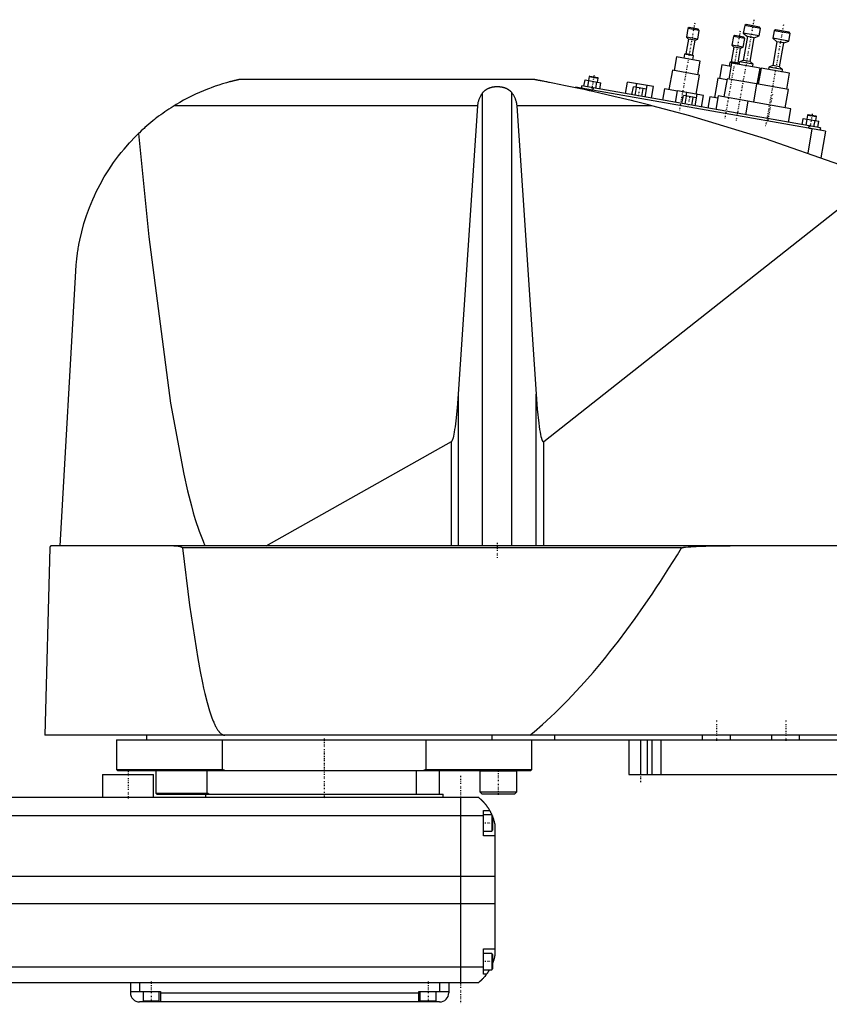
# Model space of a CAD drawing. Extents: x -186 to 906, y -123 to 447.
# Tile 2 of 3: x 318 to 669, y -82 to 344. Entities that reach past the tile are written whole.
import ezdxf

# ---------------------------------------------------------------- set-up
doc = ezdxf.new("R2010")
doc.units = 0
doc.linetypes.add('CENTER', pattern=[1.5, 0.45, -0.5, 0.05, -0.5])
doc.layers.add('AM_0', color=7, linetype='CONTINUOUS')
doc.layers.add('AM_7', color=7, linetype='CENTER')

msp = doc.modelspace()

# ---------------------------------------------------------------- linework, layer by layer
at = {"layer": 'AM_0', "color": 7, "linetype": 'CONTINUOUS'}
for p, q in [((632.21, 341.87), (631.63, 338.62)), ((632.79, 342.27), (632.21, 341.87)), ((639.1, 340.65), (632.21, 341.87)), ((638.69, 341.23), (632.79, 342.27)), ((639.1, 340.65), (638.69, 341.23)), ((607.62, 340.62), (606.94, 336.78)), ((608.2, 341.03), (607.62, 340.62)), ((612.54, 339.75), (607.62, 340.62)), ((612.13, 340.33), (608.2, 341.03)), ((611.86, 335.91), (612.54, 339.75)), ((612.54, 339.75), (612.13, 340.33)), ((627.31, 337.15), (626.64, 333.31)), ((627.89, 337.55), (627.31, 337.15)), ((632.24, 336.28), (627.31, 337.15)), ((631.83, 336.86), (627.89, 337.55)), ((633.39, 337.09), (631.57, 326.75)), ((631.63, 338.62), (633.39, 337.09)), ((638.53, 337.4), (631.63, 338.62)), ((632.24, 336.28), (631.83, 336.86)), ((636.35, 336.57), (633.39, 337.09)), ((636.35, 336.57), (638.53, 337.4)), ((638.53, 337.4), (639.1, 340.65)), ((645.01, 339.61), (644.44, 336.36)), ((645.59, 340.02), (645.01, 339.61)), ((651.9, 338.4), (645.01, 339.61)), ((651.5, 338.97), (645.59, 340.02)), ((651.33, 335.15), (651.9, 338.4)), ((651.9, 338.4), (651.5, 338.97)), ((607.82, 336.01), (606.69, 329.61)), ((606.94, 336.78), (607.82, 336.01)), ((611.86, 335.91), (606.94, 336.78)), ((610.77, 335.49), (607.82, 336.01)), ((609.65, 329.09), (610.77, 335.49)), ((610.77, 335.49), (611.86, 335.91)), ((626.64, 333.31), (627.52, 332.54)), ((631.56, 332.44), (626.64, 333.31)), ((631.56, 332.44), (632.24, 336.28)), ((634.53, 326.23), (636.35, 336.57)), ((646.2, 334.83), (644.37, 324.49)), ((644.44, 336.36), (646.2, 334.83)), ((651.33, 335.15), (644.44, 336.36)), ((649.15, 334.31), (646.2, 334.83)), ((647.33, 323.97), (649.15, 334.31)), ((649.15, 334.31), (651.33, 335.15)), ((606.15, 329.4), (605.85, 327.73)), ((606.69, 329.61), (606.15, 329.4)), ((610.09, 328.71), (606.15, 329.4)), ((609.65, 329.09), (606.69, 329.61)), ((610.09, 328.71), (609.65, 329.09)), ((609.79, 327.04), (610.09, 328.71)), ((627.52, 332.54), (626.39, 326.14)), ((630.47, 332.02), (627.52, 332.54)), ((629.34, 325.62), (630.47, 332.02)), ((630.47, 332.02), (631.56, 332.44)), ((602.65, 328.29), (601.61, 322.39)), ((612.99, 326.47), (602.65, 328.29)), ((611.95, 320.56), (612.99, 326.47)), ((622.35, 324.82), (621.3, 318.91)), ((626.28, 324.13), (622.35, 324.82)), ((626.55, 325.6), (625.33, 318.71)), ((625.84, 325.93), (625.55, 324.26)), ((626.39, 326.14), (625.84, 325.93)), ((629.78, 325.24), (625.84, 325.93)), ((629.34, 325.62), (626.39, 326.14)), ((638.86, 323.43), (626.55, 325.6)), ((629.78, 325.24), (629.34, 325.62)), ((629.94, 326.12), (629.75, 325.04)), ((629.75, 325.04), (629.78, 325.24)), ((631.57, 326.75), (629.94, 326.12)), ((635.85, 325.08), (629.94, 326.12)), ((634.53, 326.23), (631.57, 326.75)), ((635.85, 325.08), (634.53, 326.23)), ((635.66, 324), (635.85, 325.08)), ((644.37, 324.49), (642.74, 323.87)), ((647.33, 323.97), (644.37, 324.49)), ((565.14, 319.98), (564.85, 319.78)), ((565.14, 319.98), (568.58, 319.37)), ((600.87, 322.52), (599.39, 314.15)), ((612.69, 320.43), (600.87, 322.52)), ((611.23, 312.16), (612.69, 320.43)), ((637.64, 316.54), (638.86, 323.43)), ((639.35, 323.35), (638.13, 316.45)), ((651.66, 321.18), (639.35, 323.35)), ((642.74, 323.87), (642.55, 322.78)), ((648.65, 322.82), (642.74, 323.87)), ((648.65, 322.82), (647.33, 323.97)), ((648.46, 321.74), (648.65, 322.82)), ((650.44, 314.28), (651.66, 321.18)), ((540.94, 318.5), (413.33, 318.5)), ((561.6, 315.73), (561.42, 314.75)), ((665, 297.5), (561.6, 315.73)), ((562.56, 315.56), (563.05, 318.32)), ((563.05, 318.32), (569.87, 317.12)), ((564.27, 315.26), (564.75, 318.02)), ((564.85, 319.78), (564.54, 318.06)), ((564.85, 319.78), (568.79, 319.08)), ((567.68, 314.66), (568.17, 317.42)), ((568.48, 317.36), (568.79, 319.08)), ((568.79, 319.08), (568.58, 319.37)), ((569.39, 314.36), (569.87, 317.12)), ((580.6, 312.38), (581.49, 317.4)), ((592.71, 315.42), (581.49, 317.4)), ((585.14, 315.14), (585.42, 316.71)), ((589.06, 310.89), (589.95, 315.91)), ((620.57, 319.04), (619.09, 310.67)), ((624.5, 318.35), (620.57, 319.04)), ((624.59, 318.84), (623.2, 310.96)), ((637.4, 316.58), (624.59, 318.84)), ((637.39, 316.58), (636, 308.71)), ((651.18, 314.15), (637.39, 316.58)), ((518.66, 116.6), (518.66, 312.71)), ((531.34, 116.6), (531.34, 312.71)), ((558.96, 315.18), (558.91, 314.91)), ((667.29, 296.08), (558.96, 315.18)), ((564.87, 314.14), (564.78, 313.64)), ((566.52, 314.86), (566.35, 313.88)), ((583.37, 311.89), (583.98, 315.34)), ((589.67, 314.34), (583.98, 315.34)), ((584.79, 311.64), (585.4, 315.09)), ((587.64, 311.14), (588.24, 314.59)), ((589.06, 310.89), (589.67, 314.34)), ((591.83, 310.4), (592.71, 315.42)), ((597.42, 314.49), (596.56, 309.57)), ((603.13, 313.49), (597.42, 314.49)), ((602.27, 308.56), (603.15, 313.58)), ((614.38, 311.6), (603.15, 313.58)), ((605.04, 308.07), (605.65, 311.52)), ((611.33, 310.52), (605.65, 311.52)), ((606.81, 311.32), (607.08, 312.89)), ((610.73, 307.07), (611.61, 312.09)), ((613.49, 306.58), (614.38, 311.6)), ((620.74, 311.4), (619.7, 305.49)), ((633.54, 309.14), (620.74, 311.4)), ((649.79, 306.27), (651.18, 314.15)), ((516.57, 307.16), (385.05, 307.16)), ((508.17, 182.23), (516.57, 307.16)), ((592.03, 307.16), (533.43, 307.16)), ((533.43, 307.16), (541.83, 182.23)), ((606.46, 307.82), (607.07, 311.27)), ((609.3, 307.32), (609.91, 310.77)), ((610.72, 307.07), (611.33, 310.52)), ((617.12, 311.02), (616.25, 306.1)), ((620.57, 310.41), (617.12, 311.02)), ((633.54, 309.14), (632.5, 303.23)), ((652.25, 305.84), (633.54, 309.14)), ((651.21, 299.93), (652.25, 305.84)), ((659.39, 303.1), (659.08, 301.38)), ((659.68, 303.31), (659.39, 303.1)), ((659.39, 303.1), (663.33, 302.41)), ((659.68, 303.31), (663.12, 302.7)), ((657.1, 298.89), (657.59, 301.64)), ((657.59, 301.64), (664.41, 300.44)), ((658.81, 298.59), (659.3, 301.34)), ((662.22, 297.99), (662.71, 300.74)), ((663.02, 300.69), (663.33, 302.41)), ((663.33, 302.41), (663.12, 302.7)), ((663.93, 297.69), (664.41, 300.44)), ((661.38, 297.12), (659.53, 286.63)), ((660.08, 298.37), (659.9, 297.38)), ((665, 297.5), (664.83, 296.52)), ((667.29, 296.08), (665.26, 284.59)), ((545.22, 161.75), (689.33, 275.44)), ((335.65, 116.6), (342.34, 235.56)), ((508.17, 116.6), (508.17, 182.23)), ((541.83, 116.6), (541.83, 182.23)), ((424.82, 116.6), (505.15, 161.71)), ((505.15, 116.6), (505.15, 161.71)), ((545.22, 116.6), (545.22, 161.75)), ((331.05, 115.63), (328.96, 34.5)), ((902.45, 116.6), (332.05, 116.6)), ((604.88, 115.63), (388.61, 115.63)), ((905.5, 34.5), (328.96, 34.5)), ((373, 34.5), (373, 32.5)), ((522.83, 32.5), (522.83, 34.5)), ((550, 32.5), (550, 34.5)), ((614, 32.5), (614, 34.5)), ((626, 32.5), (626, 34.5)), ((644, 32.5), (644, 34.5)), ((656, 32.5), (656, 34.5)), ((360, 32.5), (360, 19.7)), ((360, 32.5), (900, 32.5)), ((405.98, 19.7), (405.98, 32.5)), ((494.02, 32.5), (494.02, 19.7)), ((540, 19.7), (540, 32.5)), ((582, 32.5), (582, 17.5)), ((587, 32.5), (587, 17.5)), ((590, 32.5), (590, 17.5)), ((592, 32.5), (592, 17.5)), ((595.84, 32.5), (595.84, 17.5)), ((354, 17.5), (354, 7.5)), ((354, 17.5), (376, 17.5)), ((360, 19.7), (360.5, 19.2)), ((360, 19.7), (405.98, 19.7)), ((360.5, 19.2), (539.5, 19.2)), ((376, 7.5), (376, 17.5)), ((377, 19.2), (377, 9.5)), ((399.28, 9.5), (399.28, 19.2)), ((407.01, 19.2), (405.98, 19.7)), ((490, 9), (490, 19.2)), ((494.02, 19.7), (492.99, 19.2)), ((494.02, 19.7), (540, 19.7)), ((500, 9), (500, 19.2)), ((517.55, 19.2), (517.45, 19.1)), ((517.45, 19.1), (517.45, 10)), ((517.45, 19.1), (533.45, 19.1)), ((533.45, 19.1), (533.37, 19.19)), ((533.45, 10), (533.45, 19.1)), ((539.5, 19.2), (540, 19.7)), ((582, 17.5), (890, 17.5)), ((377, 9.5), (377.5, 9)), ((377, 9.5), (399.28, 9.5)), ((377.5, 9), (501.5, 9)), ((398.5, 9), (398.5, 7.5)), ((400, 9), (399.28, 9.5)), ((501.5, 7.5), (501.5, 9)), ((517.45, 10), (518.25, 9.2)), ((517.45, 10), (533.45, 10)), ((518.25, 9.2), (532.65, 9.2)), ((532.65, 9.2), (533.45, 10)), ((517, 7.5), (-83, 7.5)), ((509, 7.5), (509, -72.5)), ((519, -9), (519, 2)), ((519, 2), (521.65, 2)), ((522.6, 0), (519, 0)), ((522.6, 0), (522.6, -7)), ((-85, -0.2), (519, -0.2)), ((523, -0.4), (522.6, 0)), ((523, -0.4), (523, -6.6)), ((519, -7), (522.6, -7)), ((522.6, -7), (523, -6.6)), ((524, -4.5), (524, -60.5)), ((524, -9), (519, -9)), ((-90, -26.54), (524, -26.54)), ((-90, -38.4), (524, -38.4)), ((519, -58), (524, -58)), ((519, -69), (519, -58)), ((522.6, -60), (519, -60)), ((523, -60.4), (522.6, -60)), ((522.6, -60), (522.6, -67)), ((523, -60.4), (523, -66.6)), ((-85, -65.78), (519, -65.78)), ((519, -67), (522.6, -67)), ((522.6, -67), (523, -66.6)), ((520.34, -69), (519, -69)), ((-83, -72.5), (517, -72.5)), ((366, -72.5), (366, -77)), ((366, -76.5), (379, -76.5)), ((370, -72.5), (370, -76.5)), ((371.5, -76.5), (371.5, -80.5)), ((378.5, -80.5), (378.5, -76.5)), ((379, -76.5), (379, -81)), ((491, -76.5), (504, -76.5)), ((491, -81), (491, -76.5)), ((491.5, -76.5), (491.5, -80.5)), ((498.5, -80.5), (498.5, -76.5)), ((500, -72.5), (500, -76.5)), ((504, -72.5), (504, -77)), ((500, -81), (370, -81)), ((371.5, -80.5), (378.5, -80.5)), ((375, -81), (375, -80.5)), ((379, -77), (491, -77)), ((491.5, -80.5), (498.5, -80.5)), ((495, -81), (495, -80.5))]:
    msp.add_line(p, q, dxfattribs=at)
for points in [[(413.33, 318.5, 0), (413.33, 318.5, 0), (413.33, 318.5, 0), (413.33, 318.5, 0), (413.33, 318.5, 0), (413.33, 318.5, 0), (413.32, 318.5, 0), (413.32, 318.5, 0), (413.31, 318.5, 0), (413.3, 318.49, 0), (413.3, 318.49, 0), (413.29, 318.49, 0), (413.29, 318.49, 0), (413.28, 318.49, 0), (413.27, 318.49, 0), (413.26, 318.48, 0), (413.24, 318.48, 0), (413.23, 318.48, 0), (413.22, 318.48, 0), (413.22, 318.48, 0), (413.2, 318.47, 0), (413.19, 318.47, 0), (413.18, 318.47, 0), (413.17, 318.47, 0), (413.15, 318.46, 0), (413.13, 318.46, 0), (413.13, 318.46, 0), (413.12, 318.45, 0), (413.1, 318.45, 0), (413.07, 318.44, 0), (413.05, 318.44, 0), (413.03, 318.44, 0), (413.01, 318.43, 0), (413, 318.43, 0), (412.99, 318.42, 0), (412.96, 318.42, 0), (412.94, 318.41, 0), (412.91, 318.41, 0), (412.89, 318.4, 0), (412.86, 318.4, 0), (412.84, 318.39, 0), (412.83, 318.39, 0), (412.8, 318.39, 0), (412.78, 318.38, 0), (412.67, 318.36, 0), (412.48, 318.31, 0), (412.28, 318.27, 0), (412.18, 318.24, 0), (412.07, 318.22, 0), (411.86, 318.17, 0), (411.65, 318.12, 0), (411.42, 318.07, 0), (411.19, 318.01, 0), (410.95, 317.96, 0), (410.83, 317.93, 0), (410.71, 317.9, 0), (410.46, 317.83, 0), (410.2, 317.77, 0), (410.07, 317.74, 0), (409.94, 317.7, 0), (409.68, 317.64, 0), (409.41, 317.57, 0), (409.28, 317.53, 0), (409.14, 317.5, 0), (408.87, 317.42, 0), (408.6, 317.35, 0), (407.62, 317.08, 0), (405.96, 316.59, 0), (404.36, 316.09, 0), (402.74, 315.54, 0), (401.07, 314.95, 0), (400.23, 314.63, 0), (399.37, 314.3, 0), (397.66, 313.61, 0), (395.93, 312.87, 0), (394.2, 312.08, 0), (392.47, 311.26, 0), (390.77, 310.4, 0), (389.92, 309.95, 0), (389.09, 309.5, 0), (387.44, 308.58, 0), (385.83, 307.64, 0), (385.05, 307.16, 0)], [(592.03, 307.16, 0), (590.59, 307.53, 0), (587.67, 308.27, 0), (584.69, 309.01, 0), (583.19, 309.37, 0), (581.68, 309.74, 0), (578.64, 310.47, 0), (575.58, 311.19, 0), (572.52, 311.91, 0), (569.46, 312.6, 0), (566.41, 313.28, 0), (564.9, 313.62, 0), (563.39, 313.95, 0), (560.41, 314.59, 0), (557.47, 315.21, 0), (554.59, 315.81, 0), (551.78, 316.39, 0), (549.05, 316.93, 0), (547.64, 317.21, 0), (547.41, 317.26, 0), (546.93, 317.35, 0), (546.46, 317.44, 0), (546.22, 317.49, 0), (545.99, 317.53, 0), (545.52, 317.63, 0), (545.06, 317.71, 0), (544.6, 317.8, 0), (544.16, 317.89, 0), (543.73, 317.97, 0), (543.52, 318.01, 0), (543.31, 318.05, 0), (542.91, 318.13, 0), (542.53, 318.2, 0), (542.32, 318.24, 0), (542.26, 318.25, 0), (542.2, 318.26, 0), (542.17, 318.27, 0), (542.14, 318.27, 0), (542.08, 318.28, 0), (542.03, 318.29, 0), (541.97, 318.31, 0), (541.91, 318.32, 0), (541.86, 318.33, 0), (541.83, 318.33, 0), (541.8, 318.34, 0), (541.74, 318.35, 0), (541.69, 318.36, 0), (541.64, 318.37, 0), (541.58, 318.38, 0), (541.53, 318.39, 0), (541.51, 318.39, 0), (541.48, 318.4, 0), (541.44, 318.41, 0), (541.39, 318.41, 0), (541.37, 318.42, 0), (541.35, 318.42, 0), (541.3, 318.43, 0), (541.26, 318.44, 0), (541.24, 318.44, 0), (541.22, 318.45, 0), (541.19, 318.45, 0), (541.15, 318.46, 0), (541.12, 318.47, 0), (541.09, 318.47, 0), (541.06, 318.48, 0), (541.05, 318.48, 0), (541.04, 318.48, 0), (541.02, 318.48, 0), (541, 318.49, 0), (540.98, 318.49, 0), (540.96, 318.49, 0), (540.95, 318.5, 0), (540.95, 318.5, 0), (540.94, 318.5, 0), (540.94, 318.5, 0), (540.94, 318.5, 0), (540.94, 318.5, 0)], [(516.57, 307.16, 0), (516.58, 307.32, 0), (516.61, 307.65, 0), (516.66, 307.97, 0), (516.68, 308.13, 0), (516.71, 308.3, 0), (516.78, 308.62, 0), (516.85, 308.94, 0), (516.94, 309.26, 0), (517.03, 309.57, 0), (517.14, 309.89, 0), (517.2, 310.04, 0), (517.26, 310.2, 0), (517.39, 310.51, 0), (517.52, 310.81, 0), (517.67, 311.11, 0), (517.83, 311.41, 0), (518, 311.71, 0), (518.08, 311.86, 0), (518.17, 312, 0), (518.36, 312.29, 0), (518.56, 312.57, 0), (518.66, 312.71, 0)], [(518.66, 312.71, 0), (518.7, 312.76, 0), (518.77, 312.86, 0), (518.85, 312.95, 0), (518.89, 313, 0), (518.93, 313.05, 0), (519.01, 313.14, 0), (519.09, 313.24, 0), (519.18, 313.33, 0), (519.27, 313.42, 0), (519.37, 313.51, 0), (519.41, 313.56, 0), (519.46, 313.6, 0), (519.56, 313.69, 0), (519.66, 313.77, 0), (519.76, 313.85, 0), (519.86, 313.93, 0), (519.97, 314.01, 0), (520.02, 314.05, 0), (520.07, 314.09, 0), (520.18, 314.16, 0), (520.29, 314.23, 0), (520.34, 314.26, 0), (520.4, 314.3, 0), (520.51, 314.36, 0), (520.61, 314.42, 0), (520.67, 314.45, 0), (520.72, 314.48, 0), (520.83, 314.54, 0), (520.95, 314.59, 0), (521.06, 314.65, 0), (521.18, 314.7, 0), (521.3, 314.75, 0), (521.36, 314.78, 0), (521.42, 314.8, 0), (521.54, 314.85, 0), (521.67, 314.9, 0), (521.79, 314.94, 0), (521.92, 314.99, 0), (522.05, 315.03, 0), (522.12, 315.05, 0), (522.19, 315.07, 0), (522.32, 315.1, 0), (522.45, 315.14, 0), (522.59, 315.17, 0), (522.72, 315.2, 0), (522.86, 315.23, 0), (522.93, 315.25, 0), (523, 315.26, 0), (523.14, 315.28, 0), (523.28, 315.31, 0), (523.41, 315.33, 0), (523.55, 315.35, 0), (523.69, 315.37, 0), (523.76, 315.37, 0), (523.83, 315.38, 0), (523.97, 315.4, 0), (524.11, 315.41, 0), (524.25, 315.42, 0), (524.39, 315.43, 0), (524.53, 315.43, 0), (524.59, 315.44, 0), (524.66, 315.44, 0), (524.8, 315.44, 0), (524.93, 315.44, 0), (525, 315.44, 0), (525.07, 315.44, 0), (525.2, 315.44, 0), (525.34, 315.44, 0), (525.41, 315.44, 0), (525.47, 315.43, 0), (525.61, 315.43, 0), (525.75, 315.42, 0), (525.89, 315.41, 0), (526.03, 315.4, 0), (526.17, 315.38, 0), (526.24, 315.37, 0), (526.31, 315.37, 0), (526.45, 315.35, 0), (526.59, 315.33, 0), (526.72, 315.31, 0), (526.86, 315.28, 0), (527, 315.26, 0), (527.07, 315.25, 0), (527.14, 315.23, 0), (527.28, 315.2, 0), (527.41, 315.17, 0), (527.55, 315.14, 0), (527.68, 315.1, 0), (527.81, 315.07, 0), (527.88, 315.05, 0), (527.95, 315.03, 0), (528.08, 314.99, 0), (528.21, 314.94, 0), (528.33, 314.9, 0), (528.46, 314.85, 0), (528.58, 314.8, 0), (528.64, 314.78, 0), (528.7, 314.75, 0), (528.82, 314.7, 0), (528.94, 314.65, 0), (529.05, 314.59, 0), (529.17, 314.54, 0), (529.28, 314.48, 0), (529.33, 314.45, 0), (529.39, 314.42, 0), (529.49, 314.36, 0), (529.6, 314.3, 0), (529.66, 314.26, 0), (529.71, 314.23, 0), (529.82, 314.16, 0), (529.93, 314.09, 0), (529.98, 314.05, 0), (530.03, 314.01, 0), (530.14, 313.93, 0), (530.24, 313.85, 0), (530.34, 313.77, 0), (530.44, 313.69, 0), (530.54, 313.6, 0), (530.59, 313.56, 0), (530.63, 313.51, 0), (530.73, 313.42, 0), (530.82, 313.33, 0), (530.91, 313.24, 0), (530.99, 313.14, 0), (531.07, 313.05, 0), (531.11, 313, 0), (531.15, 312.95, 0), (531.23, 312.86, 0), (531.3, 312.76, 0), (531.34, 312.71, 0)], [(531.34, 312.71, 0), (531.44, 312.57, 0), (531.64, 312.29, 0), (531.83, 312, 0), (531.92, 311.86, 0), (532, 311.71, 0), (532.17, 311.41, 0), (532.33, 311.11, 0), (532.48, 310.81, 0), (532.61, 310.51, 0), (532.74, 310.2, 0), (532.8, 310.04, 0), (532.86, 309.89, 0), (532.97, 309.57, 0), (533.06, 309.26, 0), (533.15, 308.94, 0), (533.22, 308.62, 0), (533.29, 308.3, 0), (533.32, 308.13, 0), (533.34, 307.97, 0), (533.39, 307.65, 0), (533.42, 307.32, 0), (533.43, 307.16, 0)], [(385.05, 307.16, 0), (384.58, 306.87, 0), (383.66, 306.29, 0), (382.74, 305.69, 0), (382.28, 305.39, 0), (381.83, 305.08, 0), (380.93, 304.47, 0), (380.03, 303.84, 0), (379.14, 303.2, 0), (378.26, 302.55, 0), (377.39, 301.89, 0), (376.96, 301.55, 0), (376.53, 301.21, 0), (375.67, 300.53, 0), (374.82, 299.84, 0), (373.98, 299.14, 0), (373.15, 298.42, 0), (372.33, 297.7, 0), (371.92, 297.33, 0), (371.52, 296.97, 0), (370.71, 296.22, 0), (369.92, 295.47, 0), (369.53, 295.09, 0)], [(689.33, 275.44, 0), (673.4, 281.59, 0), (641.19, 292.86, 0), (608.52, 302.74, 0), (592.03, 307.16, 0)], [(342.34, 235.56, 0), (342.36, 235.89, 0), (342.4, 236.54, 0), (342.45, 237.19, 0), (342.47, 237.52, 0), (342.5, 237.84, 0), (342.56, 238.49, 0), (342.62, 239.13, 0), (342.68, 239.78, 0), (342.75, 240.42, 0), (342.82, 241.06, 0), (342.86, 241.37, 0), (342.9, 241.69, 0), (342.98, 242.33, 0), (343.07, 242.96, 0), (343.16, 243.59, 0), (343.25, 244.21, 0), (343.35, 244.84, 0), (343.4, 245.15, 0), (343.45, 245.46, 0), (343.56, 246.09, 0), (343.67, 246.71, 0), (343.73, 247.01, 0), (344.09, 248.86, 0), (344.93, 252.5, 0), (345.91, 256.08, 0), (347.03, 259.6, 0), (348.3, 263.06, 0), (349.7, 266.46, 0), (350.45, 268.14, 0), (351.24, 269.81, 0), (352.91, 273.09, 0), (354.72, 276.3, 0), (356.67, 279.43, 0), (358.74, 282.49, 0), (360.93, 285.46, 0), (362.07, 286.91, 0), (363.25, 288.34, 0), (365.68, 291.12, 0), (368.22, 293.79, 0), (369.53, 295.09, 0)], [(369.53, 295.09, 0), (374, 250.31, 0), (383.41, 178.3, 0), (389.13, 147.55, 0), (390.78, 140.33, 0), (392.45, 133.82, 0), (393.28, 130.82, 0), (394.12, 128.01, 0), (395.8, 122.91, 0), (397.49, 118.52, 0), (398.33, 116.6, 0)], [(505.15, 161.71, 0), (505.16, 161.71, 0), (505.16, 161.71, 0), (505.17, 161.72, 0), (505.17, 161.72, 0), (505.17, 161.72, 0), (505.18, 161.72, 0), (505.18, 161.73, 0), (505.19, 161.73, 0), (505.19, 161.73, 0), (505.2, 161.74, 0), (505.2, 161.74, 0), (505.2, 161.74, 0), (505.21, 161.74, 0), (505.21, 161.75, 0), (505.23, 161.76, 0), (505.25, 161.78, 0), (505.26, 161.79, 0), (505.29, 161.82, 0), (505.32, 161.85, 0), (505.35, 161.89, 0), (505.38, 161.93, 0), (505.41, 161.98, 0), (505.43, 162, 0), (505.44, 162.02, 0), (505.47, 162.07, 0), (505.5, 162.13, 0), (505.53, 162.18, 0), (505.56, 162.24, 0), (505.59, 162.31, 0), (505.61, 162.34, 0), (505.62, 162.37, 0), (505.65, 162.44, 0), (505.68, 162.52, 0), (505.7, 162.56, 0), (505.71, 162.6, 0), (505.74, 162.68, 0), (505.77, 162.76, 0), (505.79, 162.8, 0), (505.8, 162.85, 0), (505.83, 162.94, 0), (505.86, 163.03, 0), (505.97, 163.38, 0), (506.15, 164.08, 0), (506.32, 164.9, 0), (506.5, 165.83, 0), (506.67, 166.88, 0), (506.76, 167.44, 0), (506.84, 168.04, 0), (507.01, 169.31, 0), (507.17, 170.69, 0), (507.73, 176.38, 0), (508.17, 182.23, 0)], [(541.83, 182.23, 0), (542.32, 175.77, 0), (542.95, 169.66, 0), (543.13, 168.22, 0), (543.32, 166.92, 0), (543.42, 166.32, 0), (543.52, 165.75, 0), (543.71, 164.73, 0), (543.91, 163.86, 0), (544.11, 163.13, 0), (544.22, 162.77, 0), (544.26, 162.67, 0), (544.29, 162.59, 0), (544.31, 162.54, 0), (544.32, 162.5, 0), (544.36, 162.42, 0), (544.39, 162.34, 0), (544.42, 162.27, 0), (544.46, 162.2, 0), (544.49, 162.14, 0), (544.51, 162.11, 0), (544.52, 162.08, 0), (544.56, 162.02, 0), (544.59, 161.97, 0), (544.61, 161.94, 0), (544.63, 161.92, 0), (544.66, 161.88, 0), (544.69, 161.84, 0), (544.71, 161.82, 0), (544.73, 161.8, 0), (544.76, 161.77, 0), (544.78, 161.75, 0), (544.79, 161.75, 0), (544.79, 161.74, 0), (544.79, 161.74, 0), (544.8, 161.74, 0), (544.8, 161.74, 0), (544.81, 161.73, 0), (544.81, 161.73, 0), (544.82, 161.72, 0), (544.83, 161.72, 0), (544.83, 161.72, 0), (544.83, 161.72, 0), (544.84, 161.71, 0), (544.84, 161.71, 0), (544.85, 161.71, 0), (544.85, 161.7, 0), (544.86, 161.7, 0), (544.86, 161.7, 0), (544.87, 161.7, 0), (544.87, 161.7, 0), (544.88, 161.69, 0), (544.88, 161.69, 0), (544.89, 161.69, 0), (544.89, 161.69, 0), (544.9, 161.69, 0), (544.9, 161.68, 0), (544.9, 161.68, 0), (544.91, 161.68, 0), (544.91, 161.68, 0), (544.92, 161.68, 0), (544.92, 161.68, 0), (544.93, 161.68, 0), (544.93, 161.68, 0), (544.93, 161.67, 0), (544.94, 161.67, 0), (544.94, 161.67, 0), (544.95, 161.67, 0), (544.96, 161.67, 0), (544.96, 161.67, 0), (544.96, 161.67, 0), (544.97, 161.67, 0), (544.97, 161.67, 0), (544.98, 161.67, 0), (544.98, 161.67, 0), (544.99, 161.67, 0), (544.99, 161.67, 0), (545, 161.67, 0), (545, 161.67, 0), (545.01, 161.67, 0), (545.01, 161.67, 0), (545.02, 161.67, 0), (545.02, 161.67, 0), (545.03, 161.67, 0), (545.03, 161.67, 0), (545.03, 161.67, 0), (545.04, 161.67, 0), (545.05, 161.67, 0), (545.05, 161.67, 0), (545.06, 161.67, 0), (545.06, 161.67, 0), (545.07, 161.67, 0), (545.07, 161.67, 0), (545.07, 161.68, 0), (545.08, 161.68, 0), (545.08, 161.68, 0), (545.09, 161.68, 0), (545.1, 161.68, 0), (545.1, 161.68, 0), (545.1, 161.68, 0), (545.11, 161.69, 0), (545.11, 161.69, 0), (545.12, 161.69, 0), (545.12, 161.69, 0), (545.12, 161.69, 0), (545.13, 161.7, 0), (545.13, 161.7, 0), (545.14, 161.7, 0), (545.14, 161.7, 0), (545.15, 161.71, 0), (545.15, 161.71, 0), (545.16, 161.71, 0), (545.16, 161.71, 0), (545.17, 161.72, 0), (545.17, 161.72, 0), (545.17, 161.72, 0), (545.18, 161.73, 0), (545.19, 161.73, 0), (545.19, 161.73, 0), (545.2, 161.74, 0), (545.2, 161.74, 0), (545.2, 161.74, 0), (545.21, 161.75, 0), (545.21, 161.75, 0), (545.22, 161.75, 0)], [(332.05, 116.6, 0), (332.02, 116.6, 0), (331.96, 116.6, 0), (331.89, 116.59, 0), (331.86, 116.58, 0), (331.83, 116.58, 0), (331.77, 116.56, 0), (331.71, 116.54, 0), (331.64, 116.51, 0), (331.58, 116.48, 0), (331.52, 116.45, 0), (331.49, 116.43, 0), (331.46, 116.41, 0), (331.4, 116.36, 0), (331.34, 116.31, 0), (331.29, 116.25, 0), (331.24, 116.18, 0), (331.21, 116.14, 0), (331.2, 116.13, 0), (331.19, 116.11, 0), (331.19, 116.1, 0), (331.18, 116.1, 0), (331.17, 116.08, 0), (331.17, 116.07, 0), (331.16, 116.06, 0), (331.16, 116.05, 0), (331.15, 116.03, 0), (331.14, 116.01, 0), (331.14, 116.01, 0), (331.13, 116, 0), (331.12, 115.98, 0), (331.12, 115.96, 0), (331.11, 115.94, 0), (331.1, 115.92, 0), (331.09, 115.89, 0), (331.09, 115.88, 0), (331.09, 115.87, 0), (331.08, 115.85, 0), (331.08, 115.82, 0), (331.07, 115.8, 0), (331.07, 115.78, 0), (331.07, 115.78, 0), (331.06, 115.77, 0), (331.06, 115.77, 0), (331.06, 115.77, 0), (331.06, 115.76, 0), (331.06, 115.76, 0), (331.06, 115.75, 0), (331.06, 115.75, 0), (331.06, 115.74, 0), (331.06, 115.74, 0), (331.06, 115.74, 0), (331.06, 115.73, 0), (331.06, 115.73, 0), (331.06, 115.72, 0), (331.06, 115.72, 0), (331.06, 115.71, 0), (331.06, 115.71, 0), (331.06, 115.71, 0), (331.06, 115.7, 0), (331.05, 115.7, 0), (331.05, 115.69, 0), (331.05, 115.69, 0), (331.05, 115.68, 0), (331.05, 115.68, 0), (331.05, 115.67, 0), (331.05, 115.67, 0), (331.05, 115.67, 0), (331.05, 115.66, 0), (331.05, 115.66, 0), (331.05, 115.65, 0), (331.05, 115.64, 0), (331.05, 115.64, 0), (331.05, 115.64, 0), (331.05, 115.63, 0), (331.05, 115.63, 0), (331.05, 115.63, 0)], [(384.85, 116.6, 0), (384.95, 116.6, 0), (385.17, 116.6, 0), (385.38, 116.59, 0), (385.5, 116.58, 0), (385.61, 116.58, 0), (385.83, 116.56, 0), (386.06, 116.54, 0), (386.29, 116.51, 0), (386.51, 116.48, 0), (386.74, 116.45, 0), (386.85, 116.43, 0), (386.97, 116.41, 0), (387.19, 116.36, 0), (387.41, 116.31, 0), (387.62, 116.26, 0), (387.83, 116.19, 0), (387.94, 116.15, 0), (387.98, 116.13, 0), (388.01, 116.12, 0), (388.03, 116.11, 0), (388.04, 116.11, 0), (388.08, 116.09, 0), (388.11, 116.08, 0), (388.13, 116.07, 0), (388.15, 116.06, 0), (388.18, 116.05, 0), (388.21, 116.03, 0), (388.23, 116.02, 0), (388.25, 116.01, 0), (388.28, 115.99, 0), (388.31, 115.97, 0), (388.35, 115.95, 0), (388.38, 115.93, 0), (388.41, 115.91, 0), (388.42, 115.9, 0), (388.44, 115.88, 0), (388.47, 115.86, 0), (388.49, 115.84, 0), (388.52, 115.81, 0), (388.53, 115.79, 0), (388.54, 115.79, 0), (388.54, 115.78, 0), (388.54, 115.78, 0), (388.54, 115.78, 0), (388.55, 115.77, 0), (388.55, 115.77, 0), (388.55, 115.76, 0), (388.56, 115.76, 0), (388.56, 115.75, 0), (388.56, 115.75, 0), (388.57, 115.75, 0), (388.57, 115.74, 0), (388.57, 115.74, 0), (388.57, 115.73, 0), (388.58, 115.73, 0), (388.58, 115.73, 0), (388.58, 115.72, 0), (388.58, 115.72, 0), (388.58, 115.71, 0), (388.59, 115.71, 0), (388.59, 115.7, 0), (388.59, 115.7, 0), (388.59, 115.69, 0), (388.6, 115.68, 0), (388.6, 115.68, 0), (388.6, 115.68, 0), (388.6, 115.67, 0), (388.6, 115.67, 0), (388.6, 115.66, 0), (388.6, 115.65, 0), (388.61, 115.65, 0), (388.61, 115.65, 0), (388.61, 115.64, 0), (388.61, 115.64, 0), (388.61, 115.63, 0), (388.61, 115.63, 0)], [(388.61, 115.63, 0), (391.63, 90.92, 0), (395.19, 67.7, 0), (396.21, 62.19, 0), (397.23, 57.17, 0), (397.74, 54.85, 0), (398.25, 52.66, 0), (399.28, 48.64, 0), (400.31, 45.12, 0), (401.33, 42.11, 0), (401.93, 40.58, 0), (402.11, 40.17, 0), (402.28, 39.78, 0), (402.36, 39.59, 0), (402.45, 39.41, 0), (402.62, 39.04, 0), (402.79, 38.69, 0), (402.96, 38.36, 0), (403.13, 38.04, 0), (403.31, 37.73, 0), (403.39, 37.58, 0), (403.48, 37.44, 0), (403.65, 37.16, 0), (403.82, 36.89, 0), (403.91, 36.76, 0), (403.99, 36.64, 0), (404.16, 36.4, 0), (404.34, 36.18, 0), (404.42, 36.07, 0), (404.51, 35.97, 0), (404.68, 35.77, 0), (404.85, 35.59, 0), (405.02, 35.42, 0), (405.2, 35.27, 0), (405.37, 35.13, 0), (405.45, 35.07, 0), (405.54, 35, 0), (405.71, 34.89, 0), (405.88, 34.8, 0), (406.05, 34.71, 0), (406.16, 34.67, 0), (406.18, 34.66, 0), (406.21, 34.65, 0), (406.23, 34.64, 0), (406.24, 34.64, 0), (406.27, 34.63, 0), (406.3, 34.62, 0), (406.33, 34.61, 0), (406.36, 34.6, 0), (406.38, 34.59, 0), (406.4, 34.59, 0), (406.41, 34.58, 0), (406.44, 34.57, 0), (406.47, 34.57, 0), (406.48, 34.56, 0), (406.5, 34.56, 0), (406.53, 34.55, 0), (406.56, 34.55, 0), (406.57, 34.54, 0), (406.58, 34.54, 0), (406.61, 34.54, 0), (406.64, 34.53, 0), (406.67, 34.53, 0), (406.7, 34.52, 0), (406.73, 34.52, 0), (406.74, 34.52, 0), (406.76, 34.51, 0), (406.79, 34.51, 0), (406.81, 34.51, 0), (406.84, 34.51, 0), (406.87, 34.5, 0), (406.9, 34.5, 0), (406.91, 34.5, 0), (406.93, 34.5, 0), (406.96, 34.5, 0), (406.99, 34.5, 0), (407, 34.5, 0)], [(539.11, 34.5, 0), (540.94, 36.03, 0), (544.59, 39.2, 0), (548.25, 42.54, 0), (550.07, 44.28, 0), (551.9, 46.05, 0), (555.56, 49.73, 0), (559.21, 53.57, 0), (562.86, 57.57, 0), (566.52, 61.75, 0), (570.17, 66.09, 0), (572, 68.32, 0), (573.83, 70.6, 0), (577.48, 75.27, 0), (581.13, 80.11, 0), (584.79, 85.12, 0), (588.44, 90.29, 0), (592.09, 95.63, 0), (593.92, 98.36, 0), (595.75, 101.13, 0), (599.4, 106.81, 0), (603.05, 112.65, 0), (604.88, 115.63, 0)], [(604.88, 115.63, 0), (604.88, 115.63, 0), (604.88, 115.63, 0), (604.88, 115.63, 0), (604.88, 115.63, 0), (604.88, 115.63, 0), (604.88, 115.63, 0), (604.88, 115.63, 0), (604.88, 115.63, 0), (604.89, 115.64, 0), (604.89, 115.64, 0), (604.89, 115.64, 0), (604.89, 115.65, 0), (604.9, 115.65, 0), (604.9, 115.65, 0), (604.9, 115.66, 0), (604.91, 115.66, 0), (604.91, 115.66, 0), (604.91, 115.66, 0), (604.92, 115.66, 0), (604.92, 115.67, 0), (604.93, 115.67, 0), (604.93, 115.67, 0), (604.94, 115.68, 0), (604.94, 115.68, 0), (604.94, 115.68, 0), (604.94, 115.68, 0), (604.95, 115.68, 0), (604.95, 115.69, 0), (604.97, 115.69, 0), (605, 115.71, 0), (605.03, 115.72, 0), (605.06, 115.73, 0), (605.09, 115.74, 0), (605.12, 115.75, 0), (605.13, 115.75, 0), (605.15, 115.76, 0), (605.18, 115.76, 0), (605.21, 115.77, 0), (605.31, 115.8, 0), (605.41, 115.82, 0), (605.5, 115.83, 0), (605.7, 115.87, 0), (605.89, 115.9, 0), (606.58, 115.98, 0), (607.7, 116.09, 0), (608.26, 116.13, 0), (608.82, 116.17, 0), (609.97, 116.24, 0), (611.14, 116.3, 0), (615.33, 116.45, 0), (622.51, 116.59, 0), (625.92, 116.6, 0)], [(517, 7.5, 0), (517, 7.5, 0), (517, 7.5, 0), (517, 7.5, 0), (517.01, 7.5, 0), (517.01, 7.49, 0), (517.01, 7.49, 0), (517.02, 7.49, 0), (517.02, 7.48, 0), (517.03, 7.47, 0), (517.04, 7.47, 0), (517.05, 7.46, 0), (517.05, 7.46, 0), (517.06, 7.45, 0), (517.08, 7.44, 0), (517.09, 7.42, 0), (517.11, 7.41, 0), (517.12, 7.4, 0), (517.13, 7.39, 0), (517.14, 7.38, 0), (517.16, 7.37, 0), (517.18, 7.35, 0), (517.19, 7.34, 0), (517.2, 7.33, 0), (517.23, 7.31, 0), (517.25, 7.29, 0), (517.27, 7.28, 0), (517.28, 7.27, 0), (517.3, 7.24, 0), (517.33, 7.22, 0), (517.36, 7.2, 0), (517.39, 7.17, 0), (517.42, 7.14, 0), (517.44, 7.13, 0), (517.46, 7.11, 0), (517.49, 7.08, 0), (517.52, 7.05, 0), (517.56, 7.02, 0), (517.6, 6.99, 0), (517.63, 6.96, 0), (517.65, 6.94, 0), (517.67, 6.92, 0), (517.71, 6.89, 0), (517.75, 6.85, 0), (517.79, 6.81, 0), (517.83, 6.77, 0), (517.88, 6.74, 0), (517.9, 6.72, 0), (517.92, 6.69, 0), (517.96, 6.65, 0), (518.01, 6.61, 0), (518.06, 6.57, 0), (518.1, 6.52, 0), (518.15, 6.48, 0), (518.17, 6.46, 0), (518.2, 6.43, 0), (518.25, 6.39, 0), (518.29, 6.34, 0), (518.34, 6.29, 0), (518.39, 6.24, 0), (518.44, 6.19, 0), (518.47, 6.17, 0), (518.49, 6.14, 0), (518.54, 6.09, 0), (518.6, 6.04, 0), (518.62, 6.01, 0), (518.65, 5.98, 0), (518.7, 5.93, 0), (518.75, 5.87, 0), (518.78, 5.85, 0), (518.81, 5.82, 0), (518.86, 5.76, 0), (518.91, 5.71, 0), (518.97, 5.65, 0), (519.02, 5.59, 0), (519.07, 5.53, 0), (519.1, 5.5, 0), (519.13, 5.47, 0), (519.18, 5.41, 0), (519.24, 5.35, 0), (519.29, 5.28, 0), (519.35, 5.22, 0), (519.41, 5.16, 0), (519.43, 5.12, 0), (519.46, 5.09, 0), (519.52, 5.02, 0), (519.58, 4.96, 0), (519.63, 4.89, 0), (519.69, 4.82, 0), (519.75, 4.75, 0), (519.78, 4.72, 0), (519.81, 4.68, 0), (519.86, 4.61, 0), (519.92, 4.54, 0), (519.98, 4.46, 0), (520.04, 4.39, 0), (520.1, 4.32, 0), (520.13, 4.28, 0), (520.15, 4.24, 0), (520.21, 4.16, 0), (520.27, 4.09, 0), (520.33, 4.01, 0), (520.39, 3.93, 0), (520.45, 3.85, 0), (520.48, 3.81, 0), (520.51, 3.77, 0), (520.56, 3.69, 0), (520.62, 3.61, 0), (520.65, 3.57, 0), (520.68, 3.52, 0), (520.74, 3.44, 0), (520.8, 3.36, 0), (520.83, 3.32, 0), (520.85, 3.27, 0), (520.91, 3.19, 0), (520.97, 3.1, 0), (521.02, 3.02, 0), (521.08, 2.93, 0), (521.14, 2.84, 0), (521.16, 2.8, 0), (521.19, 2.76, 0), (521.25, 2.67, 0), (521.3, 2.58, 0), (521.49, 2.27, 0), (521.65, 2, 0)], [(521.65, 2, 0), (521.65, 2, 0), (521.66, 1.98, 0), (521.67, 1.96, 0), (521.68, 1.94, 0), (521.7, 1.91, 0), (521.73, 1.86, 0), (521.77, 1.79, 0), (521.82, 1.7, 0), (521.87, 1.6, 0), (521.93, 1.49, 0), (521.96, 1.43, 0), (522, 1.36, 0), (522.07, 1.23, 0), (522.14, 1.08, 0), (522.22, 0.92, 0), (522.31, 0.76, 0), (522.39, 0.58, 0), (522.43, 0.49, 0), (522.47, 0.4, 0), (522.56, 0.21, 0), (522.65, 0.01, 0), (522.69, -0.09, 0)], [(523, -0.86, 0), (523.03, -0.95, 0), (523.1, -1.14, 0), (523.17, -1.33, 0), (523.21, -1.43, 0), (523.24, -1.52, 0), (523.31, -1.72, 0), (523.37, -1.92, 0), (523.43, -2.13, 0), (523.49, -2.33, 0), (523.55, -2.54, 0), (523.58, -2.64, 0), (523.61, -2.74, 0), (523.66, -2.95, 0), (523.72, -3.15, 0), (523.77, -3.36, 0), (523.81, -3.56, 0), (523.86, -3.77, 0), (523.88, -3.87, 0), (523.9, -3.97, 0), (523.94, -4.18, 0), (523.98, -4.39, 0), (524, -4.5, 0)], [(524, -60.5, 0), (523.98, -60.59, 0), (523.95, -60.78, 0), (523.91, -60.97, 0), (523.89, -61.07, 0), (523.87, -61.17, 0), (523.83, -61.37, 0), (523.78, -61.57, 0), (523.73, -61.78, 0), (523.68, -61.99, 0), (523.63, -62.2, 0), (523.6, -62.3, 0), (523.57, -62.41, 0), (523.51, -62.61, 0), (523.45, -62.82, 0), (523.38, -63.03, 0), (523.32, -63.24, 0), (523.25, -63.44, 0), (523.22, -63.54, 0), (523.18, -63.64, 0), (523.11, -63.84, 0), (523.04, -64.04, 0), (523, -64.14, 0)], [(521.65, -67, 0), (521.59, -67.1, 0), (521.48, -67.29, 0), (521.37, -67.47, 0), (521.32, -67.55, 0), (521.27, -67.64, 0), (521.16, -67.8, 0), (521.06, -67.96, 0), (520.96, -68.11, 0), (520.87, -68.25, 0), (520.78, -68.38, 0), (520.74, -68.44, 0), (520.7, -68.5, 0), (520.62, -68.61, 0), (520.55, -68.71, 0), (520.49, -68.79, 0), (520.44, -68.86, 0), (520.4, -68.92, 0), (520.38, -68.94, 0), (520.37, -68.96, 0), (520.35, -68.98, 0), (520.34, -69, 0), (520.34, -69, 0)], [(520.34, -69, 0), (520.2, -69.19, 0), (519.92, -69.55, 0), (519.64, -69.89, 0), (519.5, -70.05, 0), (519.36, -70.21, 0), (519.1, -70.51, 0), (518.84, -70.78, 0), (518.59, -71.04, 0), (518.45, -71.19, 0), (518.41, -71.23, 0), (518.37, -71.27, 0), (518.35, -71.29, 0), (518.33, -71.31, 0), (518.29, -71.34, 0), (518.25, -71.38, 0), (518.21, -71.42, 0), (518.17, -71.45, 0), (518.14, -71.49, 0), (518.12, -71.51, 0), (518.1, -71.53, 0), (518.06, -71.56, 0), (518.03, -71.6, 0), (518.01, -71.61, 0), (517.99, -71.63, 0), (517.96, -71.66, 0), (517.92, -71.69, 0), (517.9, -71.71, 0), (517.89, -71.73, 0), (517.85, -71.76, 0), (517.82, -71.79, 0), (517.79, -71.82, 0), (517.75, -71.85, 0), (517.72, -71.88, 0), (517.71, -71.89, 0), (517.69, -71.91, 0), (517.66, -71.93, 0), (517.63, -71.96, 0), (517.6, -71.99, 0), (517.57, -72.01, 0), (517.54, -72.04, 0), (517.53, -72.05, 0), (517.52, -72.06, 0), (517.49, -72.09, 0), (517.46, -72.11, 0), (517.44, -72.13, 0), (517.41, -72.15, 0), (517.39, -72.17, 0), (517.38, -72.18, 0), (517.37, -72.19, 0), (517.34, -72.21, 0), (517.32, -72.23, 0), (517.3, -72.25, 0), (517.28, -72.27, 0), (517.26, -72.28, 0), (517.25, -72.29, 0), (517.24, -72.3, 0), (517.22, -72.31, 0), (517.2, -72.33, 0), (517.19, -72.34, 0), (517.17, -72.36, 0), (517.16, -72.37, 0), (517.15, -72.38, 0), (517.14, -72.38, 0), (517.13, -72.39, 0), (517.11, -72.41, 0), (517.11, -72.41, 0), (517.1, -72.42, 0), (517.09, -72.43, 0), (517.08, -72.43, 0), (517.07, -72.44, 0), (517.07, -72.44, 0), (517.06, -72.45, 0), (517.05, -72.46, 0), (517.04, -72.46, 0), (517.04, -72.47, 0), (517.03, -72.48, 0), (517.03, -72.48, 0), (517.02, -72.48, 0), (517.02, -72.49, 0), (517.01, -72.49, 0), (517, -72.5, 0), (517, -72.5, 0)]]:
    msp.add_polyline3d(points, dxfattribs=at)
for centre, start, end in [((370, -77), 180, 270), ((500, -77), 270, 0)]:
    msp.add_arc(centre, 4, start, end, dxfattribs=at)
at = {"layer": 'AM_7', "color": 4, "linetype": 'CENTER'}
for p, q in [((610.56, 342.91), (603.89, 305.08)), ((636.21, 344.4), (628.41, 300.19)), ((649.01, 342.14), (641.22, 297.94)), ((630.26, 339.44), (623.58, 301.6)), ((566.96, 320.27), (565.81, 313.72)), ((586.18, 311.22), (586.85, 315.01)), ((644.2, 311.99), (642.04, 299.74)), ((607.85, 307.4), (608.52, 311.19)), ((661.51, 303.59), (660.35, 297.04)), ((525, 117.9), (525, 111.3)), ((620, 40.9), (620, 32.1)), ((650, 40.9), (650, 32.1)), ((450, 33.16), (450, 18.54)), ((450, 27.07), (450, 6.92)), ((365, 19.05), (365, 6.95)), ((525.45, 19.7), (525.45, 8.7)), ((587, 20.8), (587, 14.2)), ((509, 17), (509, -82)), ((523.2, -3.5), (518.8, -3.5)), ((523.2, -63.5), (518.8, -63.5)), ((375, -72.1), (375, -80.9)), ((495, -72.1), (495, -80.9))]:
    msp.add_line(p, q, dxfattribs=at)

doc.saveas('drawing.dxf')
